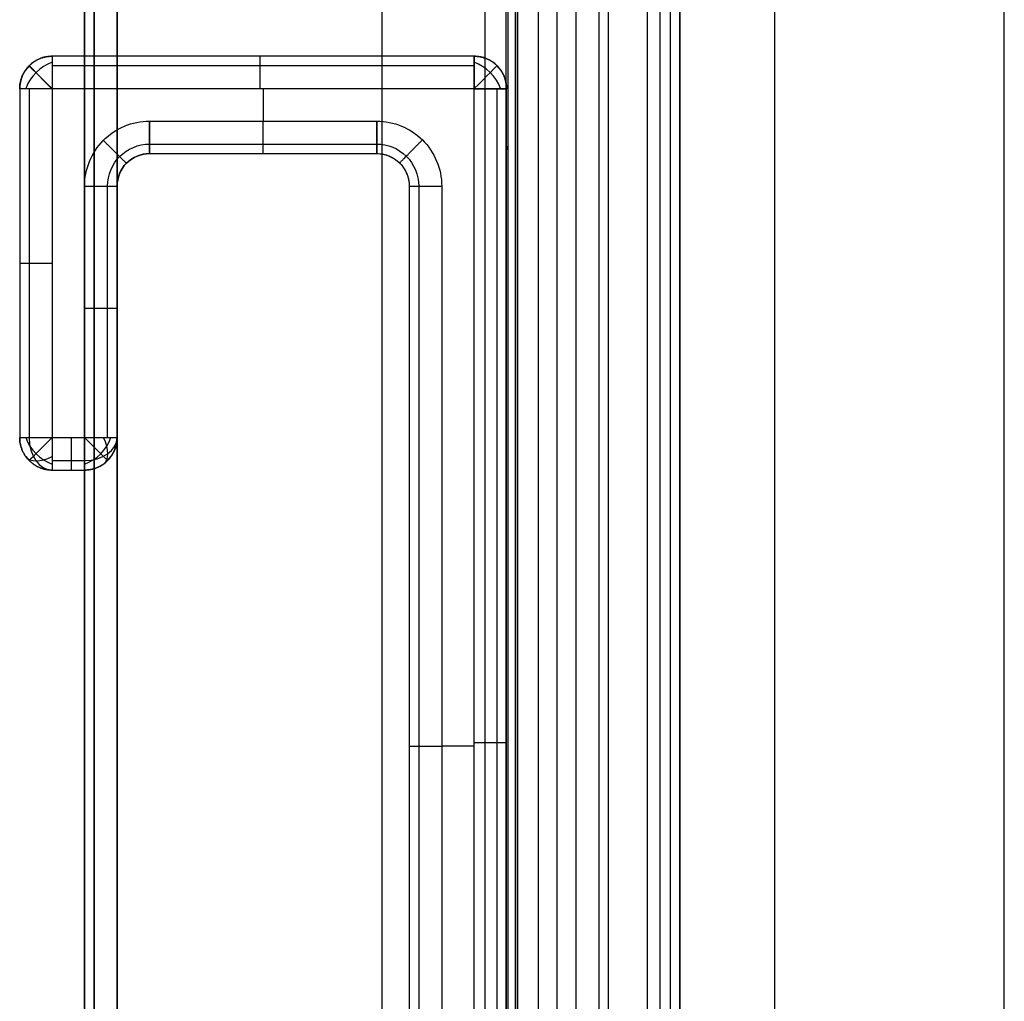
# Model space of a CAD drawing. Header units: millimetres. Extents: x -15.2 to 0, y -0.1 to 44.9.
# Tile 2 of 12: x -15.2 to -12.2, y 3.2 to 6.3. Entities that reach past the tile are written whole.
import ezdxf

# ---------------------------------------------------------------- set-up
doc = ezdxf.new("R2010")
doc.units = ezdxf.units.MM
doc.header["$MEASUREMENT"] = 0
doc.layers.add('Default', color=7, linetype='Continuous', true_color=0x000000)

msp = doc.modelspace()

# ---------------------------------------------------------------- linework, layer by layer
at = {"layer": 'Default'}
for p, q in [((-13.6028, 44.3, -0.0548), (-13.6028, 0.5, -0.0548)), ((-13.6028, 44.3, 3.3), (-13.6028, 0.5, 3.3)), ((-13.5444, 0.5, -0.0548), (-13.5444, 44.3, -0.0548)), ((-13.5444, 0.5, 3.3), (-13.5444, 44.3, 3.3)), ((-13.486, 0.5, -0.0548), (-13.486, 44.3, -0.0548)), ((-13.486, 0.5, 3.3), (-13.486, 44.3, 3.3)), ((-13.8, 6.05, 3.3), (-15.1, 6.05, 3.3)), ((-15.1, 6.05, 3.3), (-15.1, 4.975, 3.3)), ((-15.1, 6.05, -0.1), (-15.1, 4.975, -0.1)), ((-13.8, 6.05, -0.1), (-15.1, 6.05, -0.1)), ((-14.45, 6.05, 3.3), (-14.45, 5.95, 3.3)), ((-14.45, 6.05, -0.1), (-14.45, 5.95, -0.1)), ((-13.8, 2, 3.3), (-13.8, 6.05, 3.3)), ((-13.8, 2, -0.1), (-13.8, 6.05, -0.1)), ((-14.8, 5.95, 3.3), (-14.1, 5.95, 3.3)), ((-14.8, 5.95, -0.1), (-14.1, 5.95, -0.1)), ((-15, 4.975, 3.3), (-15, 5.75, 3.3)), ((-15, 4.975, -0.1), (-15, 5.75, -0.1)), ((-13.9, 5.75, 3.3), (-13.9, 2.3, 3.3)), ((-13.9, 5.75, -0.1), (-13.9, 2.3, -0.1)), ((-15.1, 4.975, 3.3), (-15, 4.975, 3.3)), ((-15.1, 4.975, -0.1), (-15, 4.975, -0.1)), ((-13.8, 4.025, 3.3), (-13.9, 4.025, 3.3)), ((-13.8, 4.025, -0.1), (-13.9, 4.025, -0.1))]:
    msp.add_line(p, q, dxfattribs=at)
for centre, start, end in [((-15.1, 6.05, 3.2), 90, 180), ((-13.8, 6.05, 3.2), 0, 90), ((-15, 4.975, 3.2), 270, 0)]:
    msp.add_arc(centre, 0.1, start, end, dxfattribs=at)
at = {"layer": 'Default', "extrusion": (0.503912, -0.503912, 0.701531)}
msp.add_arc((-6.3993, 12.7721, -8.4128), 0.1, 54.9304, 125.0696, dxfattribs=at)
at = {"layer": 'Default', "extrusion": (-0.503912, 0.503912, 0.701531)}
for centre, start, end in [((6.3993, -10.4916, 10.6577), 234.9304, 305.0696), ((7.0887, -7.6283, 12.3105), 54.9304, 125.0696)]:
    msp.add_arc(centre, 0.1, start, end, dxfattribs=at)
at = {"layer": 'Default', "extrusion": (-0.503912, -0.503912, 0.701531)}
for centre, start, end in [((-14.0361, -1.564, 6.1502), 54.9304, 125.0696), ((-14.1952, -5.0226, 5.1021), 234.9304, 305.0696)]:
    msp.add_arc(centre, 0.1, start, end, dxfattribs=at)
at = {"layer": 'Default', "extrusion": (0.503912, 0.503912, 0.701531)}
msp.add_arc((14.0361, 3.8444, -3.9053), 0.1, 234.9304, 305.0696, dxfattribs=at)
at = {"layer": 'Default', "extrusion": (0.707107, 0.707107, 0)}
for centre, start, end in [((14.9553, 3.2, -6.4001), 0, 89.5497), ((14.9553, 0, -6.3993), 270, 360), ((14.1245, 3.2, -7.0887), 90, 180)]:
    msp.add_arc(centre, 0.1, start, end, dxfattribs=at)
at = {"layer": 'Default', "extrusion": (0.707107, -0.707107, 0)}
for centre, start, end in [((-5.4801, 3.2, -14.0361), 0, 90), ((-5.4801, 0, -14.0361), 270, 360)]:
    msp.add_arc(centre, 0.1, start, end, dxfattribs=at)
at = {"layer": 'Default', "extrusion": (0.707107, 0, 0.707107)}
msp.add_arc((4.975, 12.9401, -8.4146), 0.1, 90, 180, dxfattribs=at)
at = {"layer": 'Default', "extrusion": (-0.707107, 0.707107, 0)}
msp.add_arc((7.1595, 0, 14.1952), 0.1, 270, 360, dxfattribs=at)
at = {"layer": 'Default', "extrusion": (0, -0.707107, 0.707107)}
msp.add_arc((-15, 3.5179, -3.5179), 0.1, 270, 360, dxfattribs=at)
at = {"layer": 'Default', "extrusion": (0.701531, 0.503912, 0.503912)}
msp.add_arc((12.7916, 4.6765, -8.016), 0.1, 179.9813, 250.1205, dxfattribs=at)
at = {"layer": 'Default', "extrusion": (-0.503912, 0.701531, 0.503912)}
msp.add_arc((9.3616, -3.7112, 12.7117), 0.1, 359.9813, 70.1205, dxfattribs=at)
at = {"layer": 'Default'}
for points, degree in [([(-14.0833, 0, 3.8), (-14.0833, 22.4, 3.8), (-14.0833, 44.8, 3.8)], 2), ([(-13.2667, 44.8, 3.8), (-13.2667, 22.4, 3.8), (-13.2667, 0, 3.8)], 2), ([(-13.196, 44.8, 3.7707), (-13.196, 22.4, 3.7707), (-13.196, 0, 3.7707)], 2), ([(-13.1667, 44.8, 3.7), (-13.1667, 22.4, 3.7), (-13.1667, 0, 3.7)], 2), ([(-13.1667, 0, 2.2333), (-13.1667, 22.4, 2.2333), (-13.1667, 44.8, 2.2333)], 2), ([(-13.1667, 0, 3.0167), (-13.1667, 22.4, 3.0167), (-13.1667, 44.8, 3.0167)], 2), ([(-12.8738, 0, 1.5262), (-12.8738, 22.4, 1.5262), (-12.8738, 44.8, 1.5262)], 2), ([(-12.1667, 0, 1.2333), (-12.1667, 22.4, 1.2333), (-12.1667, 44.8, 1.2333)], 2), ([(-15, 0.4, 3.7), (-15, 22.4, 3.7), (-15, 44.4, 3.7)], 2), ([(-15, 44.4, 3.4), (-15, 22.4, 3.4), (-15, 0.4, 3.4)], 2), ([(-15, 44.4, 3.55), (-15, 22.4, 3.55), (-15, 0.4, 3.55)], 2), ([(-14.9707, 0.4, 3.7707), (-14.9707, 22.4, 3.7707), (-14.9707, 44.4, 3.7707)], 2), ([(-14.9, 0.4, 3.8), (-14.9, 22.4, 3.8), (-14.9, 44.4, 3.8)], 2), ([(-14.9707, 44.35, 3.3293), (-14.9707, 22.4, 3.3293), (-14.9707, 0.45, 3.3293)], 2), ([(-14.9, 44.3, 3.3), (-14.9, 22.4, 3.3), (-14.9, 0.5, 3.3)], 2), ([(-14.0833, 0.5, 3.3), (-14.0833, 22.4, 3.3), (-14.0833, 44.3, 3.3)], 2), ([(-13.7667, 44.3, 3.3), (-13.7667, 22.4, 3.3), (-13.7667, 0.5, 3.3)], 2), ([(-13.7028, 44.3, 3.2), (-13.7028, 22.4, 3.2), (-13.7028, 0.5, 3.2)], 2), ([(-13.7028, 44.3, 0.0452), (-13.7028, 22.4, 0.0452), (-13.7028, 0.5, 0.0452)], 2), ([(-13.7028, 44.3, 1.6226), (-13.7028, 22.4, 1.6226), (-13.7028, 0.5, 1.6226)], 2), ([(-13.696, 44.3, 3.2707), (-13.696, 22.4, 3.2707), (-13.696, 0.5, 3.2707)], 2), ([(-13.6735, 44.3, -0.0255), (-13.6735, 22.4, -0.0255), (-13.6735, 0.5, -0.0255)], 2), ([(-13.6735, 44.3, 3.2707), (-13.6735, 22.4, 3.2707), (-13.6735, 0.5, 3.2707)], 2), ([(-13.6667, 44.3, 3.2), (-13.6667, 22.4, 3.2), (-13.6667, 0.5, 3.2)], 2), ([(-13.6667, 0.5, 2.2333), (-13.6667, 15.1, 2.2333), (-13.6667, 29.7, 2.2333), (-13.6667, 44.3, 2.2333)], 3), ([(-13.6667, 0.5, 3.0167), (-13.6667, 22.4, 3.0167), (-13.6667, 44.3, 3.0167)], 2), ([(-13.4153, 0.5, -0.0255), (-13.4153, 22.4, -0.0255), (-13.4153, 44.3, -0.0255)], 2), ([(-13.4153, 0.5, 3.2707), (-13.4153, 22.4, 3.2707), (-13.4153, 44.3, 3.2707)], 2), ([(-13.386, 0.5, 3.2), (-13.386, 22.4, 3.2), (-13.386, 44.3, 3.2)], 2), ([(-13.386, 0.5, 0.0452), (-13.386, 22.4, 0.0452), (-13.386, 44.3, 0.0452)], 2), ([(-13.386, 0.5, 1.6226), (-13.386, 22.4, 1.6226), (-13.386, 44.3, 1.6226)], 2), ([(-13.2273, 0.5, 1.1727), (-13.2273, 22.4, 1.1727), (-13.2273, 44.3, 1.1727)], 2), ([(-12.1667, 0.5, 0.7333), (-12.1667, 15.1, 0.7333), (-12.1667, 29.7, 0.7333), (-12.1667, 44.3, 0.7333)], 3), ([(-15.1, 6.15), (-15.1, 6.15, 1.6), (-15.1, 6.15, 3.2)], 2), ([(-13.8, 6.15, 3.2), (-14.45, 6.15, 3.2), (-15.1, 6.15, 3.2)], 2), ([(-13.8, 6.15), (-14.45, 6.15), (-15.1, 6.15)], 2), ([(-14.9, 6.15, 3.2), (-14.9, 6.15, 1.6), (-14.9, 6.15)], 2), ([(-14, 6.15, 3.2), (-14, 6.15, 1.6), (-14, 6.15)], 2), ([(-13.8, 6.15), (-13.8, 6.15, 1.6), (-13.8, 6.15, 3.2)], 2), ([(-15.1707, 6.1207), (-15.1707, 6.1207, 1.6), (-15.1707, 6.1207, 3.2)], 2), ([(-13.8, 6.1207, 3.2707), (-14.45, 6.1207, 3.2707), (-15.1, 6.1207, 3.2707)], 2), ([(-13.8, 6.1207, -0.0707), (-14.45, 6.1207, -0.0707), (-15.1, 6.1207, -0.0707)], 2), ([(-13.7293, 6.1207), (-13.7293, 6.1207, 1.6), (-13.7293, 6.1207, 3.2)], 2), ([(-15.2, 6.05), (-15.2, 6.05, 1.6), (-15.2, 6.05, 3.2)], 2), ([(-15.2, 6.05, 3.2), (-15.2, 5.5125, 3.2), (-15.2, 4.975, 3.2)], 2), ([(-15.2, 6.05), (-15.2, 5.5125), (-15.2, 4.975)], 2), ([(-15.1707, 6.05, 3.2707), (-15.1707, 5.5125, 3.2707), (-15.1707, 4.975, 3.2707)], 2), ([(-15.1707, 6.05, -0.0707), (-15.1707, 5.5125, -0.0707), (-15.1707, 4.975, -0.0707)], 2), ([(-13.7293, 2, 3.2707), (-13.7293, 4.025, 3.2707), (-13.7293, 6.05, 3.2707)], 2), ([(-13.7293, 2, -0.0707), (-13.7293, 4.025, -0.0707), (-13.7293, 6.05, -0.0707)], 2), ([(-13.7, 6.05), (-13.7, 6.05, 1.6), (-13.7, 6.05, 3.2)], 2), ([(-13.7, 2, 3.2), (-13.7, 4.025, 3.2), (-13.7, 6.05, 3.2)], 2), ([(-13.7, 2), (-13.7, 4.025), (-13.7, 6.05)], 2), ([(-14.8, 5.8793, 3.2707), (-14.45, 5.8793, 3.2707), (-14.1, 5.8793, 3.2707)], 2), ([(-14.8, 5.8793, -0.0707), (-14.45, 5.8793, -0.0707), (-14.1, 5.8793, -0.0707)], 2), ([(-15.2, 5.85, 3.2), (-15.2, 5.85, 1.6), (-15.2, 5.85)], 2), ([(-14.8, 5.85, 3.2), (-14.8, 5.85, 1.6), (-14.8, 5.85)], 2), ([(-14.8, 5.85), (-14.45, 5.85), (-14.1, 5.85)], 2), ([(-14.8, 5.85, 3.2), (-14.45, 5.85, 3.2), (-14.1, 5.85, 3.2)], 2), ([(-14.8, 5.85, 1.6), (-14.45, 5.85, 1.6), (-14.1, 5.85, 1.6)], 2), ([(-14.45, 5.85, 3.2), (-14.45, 5.85, 1.6), (-14.45, 5.85)], 2), ([(-14.1, 5.85, 3.2), (-14.1, 5.85, 1.6), (-14.1, 5.85)], 2), ([(-13.7, 5.85, 3.2), (-13.7, 5.85, 1.6), (-13.7, 5.85)], 2), ([(-14.8707, 5.8207, 3.2), (-14.8707, 5.8207, 1.6), (-14.8707, 5.8207)], 2), ([(-14.0293, 5.8207, 3.2), (-14.0293, 5.8207, 1.6), (-14.0293, 5.8207)], 2), ([(-14.9293, 4.975, 3.2707), (-14.9293, 5.3625, 3.2707), (-14.9293, 5.75, 3.2707)], 2), ([(-14.9293, 4.975, -0.0707), (-14.9293, 5.3625, -0.0707), (-14.9293, 5.75, -0.0707)], 2), ([(-14.9, 4.975, 3.2), (-14.9, 5.3625, 3.2), (-14.9, 5.75, 3.2)], 2), ([(-14.9, 4.975), (-14.9, 5.3625), (-14.9, 5.75)], 2), ([(-14.9, 5.75, 3.2), (-14.9, 5.75, 1.6), (-14.9, 5.75)], 2), ([(-14.9, 4.975, 1.6), (-14.9, 5.3625, 1.6), (-14.9, 5.75, 1.6)], 2), ([(-14, 5.75), (-14, 4.025), (-14, 2.3)], 2), ([(-14, 5.75, 3.2), (-14, 4.025, 3.2), (-14, 2.3, 3.2)], 2), ([(-14, 5.75, 3.2), (-14, 5.75, 1.6), (-14, 5.75)], 2), ([(-14, 5.75, 1.6), (-14, 4.025, 1.6), (-14, 2.3, 1.6)], 2), ([(-13.9707, 5.75, 3.2707), (-13.9707, 4.025, 3.2707), (-13.9707, 2.3, 3.2707)], 2), ([(-13.9707, 5.75, -0.0707), (-13.9707, 4.025, -0.0707), (-13.9707, 2.3, -0.0707)], 2), ([(-14.9, 5.3625, 3.2), (-14.9, 5.3625, 1.6), (-14.9, 5.3625)], 2), ([(-15.2, 4.975), (-15.2, 4.975, 1.6), (-15.2, 4.975, 3.2)], 2), ([(-14.9, 4.975), (-14.9, 4.975, 1.6), (-14.9, 4.975, 3.2)], 2), ([(-15.1707, 4.9043), (-15.1707, 4.9043, 1.6), (-15.1707, 4.9043, 3.2)], 2), ([(-15.1, 4.9043, 3.2707), (-15.05, 4.9043, 3.2707), (-15, 4.9043, 3.2707)], 2), ([(-15.1, 4.9043, -0.0707), (-15.05, 4.9043, -0.0707), (-15, 4.9043, -0.0707)], 2), ([(-14.9293, 4.9043), (-14.9293, 4.9043, 1.6), (-14.9293, 4.9043, 3.2)], 2), ([(-15.1, 4.875), (-15.05, 4.875), (-15, 4.875)], 2), ([(-15.1, 4.875, 3.2), (-15.05, 4.875, 3.2), (-15, 4.875, 3.2)], 2), ([(-15.1, 4.875), (-15.1, 4.875, 1.6), (-15.1, 4.875, 3.2)], 2), ([(-15.1, 4.875, 1.6), (-15.05, 4.875, 1.6), (-15, 4.875, 1.6)], 2), ([(-15.05, 4.875, 3.2), (-15.05, 4.875, 1.6), (-15.05, 4.875)], 2), ([(-15, 4.875), (-15, 4.875, 1.6), (-15, 4.875, 3.2)], 2), ([(-14, 4.025, 3.2), (-14, 4.025, 1.6), (-14, 4.025)], 2)]:
    msp.add_open_spline(points, degree=degree, dxfattribs=at)
for points, weights in [([(-15.2, 6.05), (-15.2, 6.15), (-15.1, 6.15)], [1, 0.707106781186, 1]), ([(-15.1, 6.15, 1.59), (-15.2, 6.15, 1.59), (-15.2, 6.05, 1.59)], [1, 0.707106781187, 1]), ([(-15.1, 6.15, 3.2), (-15.1, 6.15, 3.3), (-15.1, 6.05, 3.3)], [1, 0.707106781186, 1]), ([(-15.1, 6.15), (-15.1, 6.15, -0.1), (-15.1, 6.05, -0.1)], [1, 0.707106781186, 1]), ([(-14.46, 6.15, 3.2), (-14.46, 6.15, 3.3), (-14.46, 6.05, 3.3)], [1, 0.707106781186, 1]), ([(-14.46, 6.15), (-14.46, 6.15, -0.1), (-14.46, 6.05, -0.1)], [1, 0.707106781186, 1]), ([(-13.8, 6.15), (-13.7, 6.15), (-13.7, 6.05)], [1, 0.707106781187, 1]), ([(-13.8, 6.15, 3.2), (-13.8, 6.15, 3.3), (-13.8, 6.05, 3.3)], [1, 0.707106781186, 1]), ([(-13.8, 6.05, -0.1), (-13.8, 6.15, -0.1), (-13.8, 6.15)], [1, 0.707106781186, 1]), ([(-13.7, 6.05, 1.59), (-13.7, 6.15, 1.59), (-13.8, 6.15, 1.59)], [1, 0.707106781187, 1]), ([(-15.1, 6.05, 3.3), (-15.2, 6.05, 3.3), (-15.2, 6.05, 3.2)], [1, 0.707106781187, 1]), ([(-15.1, 6.05, -0.1), (-15.2, 6.05, -0.1), (-15.2, 6.05)], [1, 0.707106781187, 1]), ([(-13.8, 6.05, 3.3), (-13.7, 6.05, 3.3), (-13.7, 6.05, 3.2)], [1, 0.707106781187, 1]), ([(-13.7, 6.05), (-13.7, 6.05, -0.1), (-13.8, 6.05, -0.1)], [1, 0.707106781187, 1]), ([(-14.8, 5.95, -0.1), (-14.8, 5.85, -0.1), (-14.8, 5.85)], [1, 0.707106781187, 1]), ([(-14.8, 5.85, 3.2), (-14.8, 5.85, 3.3), (-14.8, 5.95, 3.3)], [1, 0.707106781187, 1]), ([(-14.45, 5.85, 3.2), (-14.45, 5.85, 3.3), (-14.45, 5.95, 3.3)], [1, 0.707106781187, 1]), ([(-14.45, 5.85), (-14.45, 5.85, -0.1), (-14.45, 5.95, -0.1)], [1, 0.707106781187, 1]), ([(-14.1, 5.85), (-14.1, 5.85, -0.1), (-14.1, 5.95, -0.1)], [1, 0.707106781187, 1]), ([(-14.1, 5.95, 3.3), (-14.1, 5.85, 3.3), (-14.1, 5.85, 3.2)], [1, 0.707106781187, 1]), ([(-14.8712, 5.8203, 3.2), (-14.8712, 5.8203, 3.3), (-14.9424, 5.8906, 3.3)], [1, 0.707106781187, 1]), ([(-14.8712, 5.8203), (-14.8712, 5.8203, -0.1), (-14.9424, 5.8906, -0.1)], [1, 0.707106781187, 1]), ([(-14.0297, 5.8212, 3.2), (-14.0297, 5.8212, 3.3), (-13.9594, 5.8924, 3.3)], [1, 0.707106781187, 1]), ([(-14.0297, 5.8212), (-14.0297, 5.8212, -0.1), (-13.9594, 5.8924, -0.1)], [1, 0.707106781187, 1]), ([(-14.9, 5.75, 1.59), (-14.9, 5.85, 1.59), (-14.8, 5.85, 1.59)], [1, 0.707106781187, 1]), ([(-14.1, 5.85, 1.59), (-14, 5.85, 1.59), (-14, 5.75, 1.59)], [1, 0.707106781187, 1]), ([(-15, 5.75, 3.3), (-14.9, 5.75, 3.3), (-14.9, 5.75, 3.2)], [1, 0.707106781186, 1]), ([(-15, 5.75, -0.1), (-14.9, 5.75, -0.1), (-14.9, 5.75)], [1, 0.707106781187, 1]), ([(-14, 5.75, 3.2), (-14, 5.75, 3.3), (-13.9, 5.75, 3.3)], [1, 0.707106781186, 1]), ([(-14, 5.75), (-14, 5.75, -0.1), (-13.9, 5.75, -0.1)], [1, 0.707106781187, 1]), ([(-15.2, 5.5125, 3.2), (-15.2, 5.5125, 3.3), (-15.1, 5.5125, 3.3)], [1, 0.707106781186, 1]), ([(-15.2, 5.5125), (-15.2, 5.5125, -0.1), (-15.1, 5.5125, -0.1)], [1, 0.707106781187, 1]), ([(-14.9, 5.3725, 3.2), (-14.9, 5.3725, 3.3), (-15, 5.3725, 3.3)], [1, 0.707106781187, 1]), ([(-14.9, 5.3725), (-14.9, 5.3725, -0.1), (-15, 5.3725, -0.1)], [1, 0.707106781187, 1]), ([(-15.2, 4.975, 3.2), (-15.2, 4.975, 3.3), (-15.1, 4.975, 3.3)], [1, 0.707106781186, 1]), ([(-15.2, 4.975, 3.2), (-15.2, 4.875, 3.2), (-15.1, 4.875, 3.2)], [1, 0.707106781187, 1]), ([(-15.1, 4.875), (-15.2, 4.875), (-15.2, 4.975)], [1, 0.707106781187, 1]), ([(-15.2, 4.975), (-15.2, 4.975, -0.1), (-15.1, 4.975, -0.1)], [1, 0.707106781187, 1]), ([(-15.2, 4.975, 1.59), (-15.2, 4.875, 1.59), (-15.1, 4.875, 1.59)], [1, 0.707106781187, 1]), ([(-15.1, 4.975, 3.3), (-15.1, 4.875, 3.3), (-15.1, 4.875, 3.2)], [1, 0.707106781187, 1]), ([(-15.1, 4.975, -0.1), (-15.1, 4.875, -0.1), (-15.1, 4.875)], [1, 0.707106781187, 1]), ([(-15.04, 4.875, 3.2), (-15.04, 4.875, 3.3), (-15.04, 4.975, 3.3)], [1, 0.707106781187, 1]), ([(-15.04, 4.875), (-15.04, 4.875, -0.1), (-15.04, 4.975, -0.1)], [1, 0.707106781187, 1]), ([(-15, 4.875, 3.2), (-15, 4.875, 3.3), (-15, 4.975, 3.3)], [1, 0.707106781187, 1]), ([(-14.9, 4.975), (-14.9, 4.875), (-15, 4.875)], [1, 0.707106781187, 1]), ([(-15, 4.875), (-15, 4.875, -0.1), (-15, 4.975, -0.1)], [1, 0.707106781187, 1]), ([(-15, 4.975, 3.3), (-14.9, 4.975, 3.3), (-14.9, 4.975, 3.2)], [1, 0.707106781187, 1]), ([(-15, 4.975, -0.1), (-14.9, 4.975, -0.1), (-14.9, 4.975)], [1, 0.707106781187, 1]), ([(-15, 4.875, 1.59), (-14.9, 4.875, 1.59), (-14.9, 4.975, 1.59)], [1, 0.707106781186, 1]), ([(-13.7, 4.035, 3.2), (-13.7, 4.035, 3.3), (-13.8, 4.035, 3.3)], [1, 0.707106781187, 1]), ([(-13.7, 4.035), (-13.7, 4.035, -0.1), (-13.8, 4.035, -0.1)], [1, 0.707106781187, 1]), ([(-14, 4.025, 3.2), (-14, 4.025, 3.3), (-13.9, 4.025, 3.3)], [1, 0.707106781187, 1]), ([(-14, 4.025), (-14, 4.025, -0.1), (-13.9, 4.025, -0.1)], [1, 0.707106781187, 1])]:
    msp.add_rational_spline(points, weights, degree=2, dxfattribs=at)
for points, degree, knots in [([(-13.8, 6.15, 1.6), (-13.9, 6.15, 1.6), (-14, 6.15, 1.6), (-14.45, 6.15, 1.6), (-14.9, 6.15, 1.6), (-15, 6.15, 1.6), (-15.1, 6.15, 1.6)], 2, [-14.788235, -14.788235, -14.788235, -14.588235, -14.588235, -13.688235, -13.688235, -13.488235, -13.488235, -13.488235]), ([(-15.2, 6.05, 1.6), (-15.2, 5.95, 1.6), (-15.2, 5.85, 1.6), (-15.2, 5.4125, 1.6), (-15.2, 4.975, 1.6)], 2, [-13.270588, -13.270588, -13.270588, -13.035294, -13.035294, -12.005882, -12.005882, -12.005882]), ([(-13.7, 2, 1.6), (-13.7, 2.1, 1.6), (-13.7, 2.2, 1.6), (-13.7, 4.025, 1.6), (-13.7, 5.85, 1.6), (-13.7, 5.95, 1.6), (-13.7, 6.05, 1.6)], 2, [-19.770588, -19.770588, -19.770588, -19.535294, -19.535294, -15.241176, -15.241176, -15.005882, -15.005882, -15.005882]), ([(-15, 5.75, 3.3), (-15.0003, 5.802, 3.3), (-14.9569, 5.9061, 3.3), (-14.8529, 5.9504, 3.3), (-14.8, 5.95, 3.3)], 3, [0, 0, 0, 0, 0.1557943, 0.3141572, 0.3141572, 0.3141572, 0.3141572]), ([(-15, 5.75, -0.1), (-15.0003, 5.802, -0.1), (-14.9569, 5.9061, -0.1), (-14.8529, 5.9504, -0.1), (-14.8, 5.95, -0.1)], 3, [0, 0, 0, 0, 0.1557943, 0.3141572, 0.3141572, 0.3141572, 0.3141572]), ([(-14.1, 5.95, 3.3), (-14.048, 5.9503, 3.3), (-13.9439, 5.9069, 3.3), (-13.8996, 5.8029, 3.3), (-13.9, 5.75, 3.3)], 3, [0, 0, 0, 0, 0.1557943, 0.3141572, 0.3141572, 0.3141572, 0.3141572]), ([(-14.1, 5.95, -0.1), (-14.048, 5.9503, -0.1), (-13.9439, 5.9069, -0.1), (-13.8996, 5.8029, -0.1), (-13.9, 5.75, -0.1)], 3, [0, 0, 0, 0, 0.1557943, 0.3141572, 0.3141572, 0.3141572, 0.3141572]), ([(-14.9293, 5.75, 3.2707), (-14.9295, 5.7836, 3.2707), (-14.9014, 5.8509, 3.2707), (-14.8342, 5.8795, 3.2707), (-14.8, 5.8793, 3.2707)], 3, [0, 0, 0, 0, 0.1557943, 0.3141572, 0.3141572, 0.3141572, 0.3141572]), ([(-14.9293, 5.75, -0.0707), (-14.9295, 5.7836, -0.0707), (-14.9014, 5.8509, -0.0707), (-14.8342, 5.8795, -0.0707), (-14.8, 5.8793, -0.0707)], 3, [0, 0, 0, 0, 0.1557943, 0.3141572, 0.3141572, 0.3141572, 0.3141572]), ([(-14.1, 5.8793, 3.2707), (-14.0664, 5.8795, 3.2707), (-13.9991, 5.8514, 3.2707), (-13.9705, 5.7842, 3.2707), (-13.9707, 5.75, 3.2707)], 3, [0, 0, 0, 0, 0.1557943, 0.3141572, 0.3141572, 0.3141572, 0.3141572]), ([(-14.1, 5.8793, -0.0707), (-14.0664, 5.8795, -0.0707), (-13.9991, 5.8514, -0.0707), (-13.9705, 5.7842, -0.0707), (-13.9707, 5.75, -0.0707)], 3, [0, 0, 0, 0, 0.1557943, 0.3141572, 0.3141572, 0.3141572, 0.3141572]), ([(-14.8, 5.85, 3.2), (-14.8264, 5.8502, 3.2), (-14.8785, 5.8281, 3.2), (-14.9002, 5.776, 3.2), (-14.9, 5.75, 3.2)], 3, [-0.3141572, -0.3141572, -0.3141572, -0.3141572, -0.1557943, 0, 0, 0, 0]), ([(-14.9, 5.75), (-14.9002, 5.776), (-14.8785, 5.8281), (-14.8264, 5.8502), (-14.8, 5.85)], 3, [0, 0, 0, 0, 0.1557943, 0.3141572, 0.3141572, 0.3141572, 0.3141572]), ([(-14.1, 5.85, 3.2), (-14.074, 5.8502, 3.2), (-14.0219, 5.8285, 3.2), (-13.9998, 5.7764, 3.2), (-14, 5.75, 3.2)], 3, [0, 0, 0, 0, 0.1557943, 0.3141572, 0.3141572, 0.3141572, 0.3141572]), ([(-14.1, 5.85), (-14.074, 5.8502), (-14.0219, 5.8285), (-13.9998, 5.7764), (-14, 5.75)], 3, [0, 0, 0, 0, 0.1557943, 0.3141572, 0.3141572, 0.3141572, 0.3141572])]:
    msp.add_open_spline(points, degree=degree, knots=knots, dxfattribs=at)

doc.saveas('drawing.dxf')
